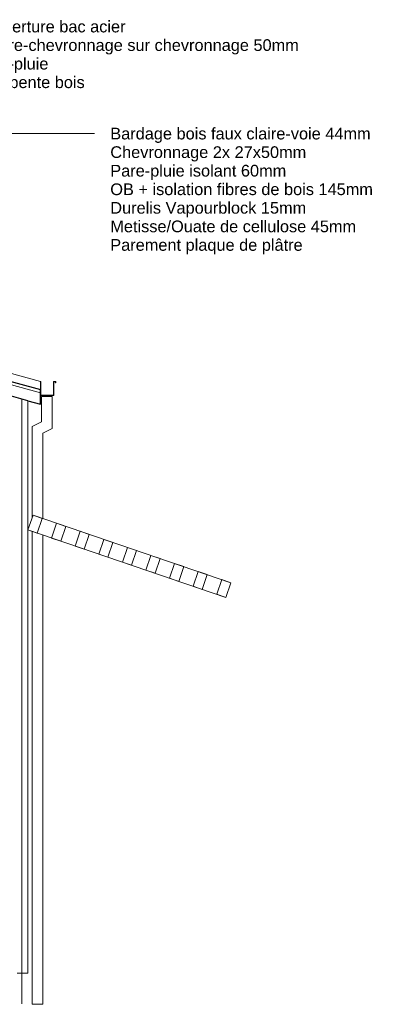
# Model space of a CAD drawing. Header units: millimetres. Extents: x -21851 to 219842, y -3161 to 6433.
# Tile 81 of 81: x 217358 to 219634, y 0 to 6317. Entities that reach past the tile are written whole.
import ezdxf

# ---------------------------------------------------------------- set-up
doc = ezdxf.new("R2010")
doc.units = ezdxf.units.MM
for name, color, linetype, lineweight in [('A-GENM', 13, 'Continuous', 13), ('A-ROOF', 132, 'Continuous', 13), ('A-ROOF-FNSH', 132, 'Continuous', 13), ('A-ROOF-MCUT', 132, 'Continuous', 13), ('A-WALL', 113, 'Continuous', 13), ('A-WALL-FNSH', 113, 'Continuous', 13), ('G-ANNO-TEXT', 231, 'Continuous', 9)]:
    doc.layers.add(name, color=color, linetype=linetype, lineweight=lineweight)
doc.styles.add('Arial', font='arial.ttf', dxfattribs={"height": 75})

# ---------------------------------------------------------------- blocks, each defined once
blk = doc.blocks.new('Family - Object-249874-COUPE LL_50')
at = {"layer": 'A-GENM', "lineweight": 18}
for p, q in [((33189.6, 3043.1), (33221.9, 3137.8)), ((33189.6, 3043.1), (33221.9, 3137.8)), ((33221.9, 3137.8), (33189.6, 3043.1)), ((33221.9, 3137.8), (33189.6, 3043.1)), ((33221.9, 3137.8), (34492, 2705)), ((33221.9, 3137.8), (33280.4, 3117.8)), ((33280.4, 3117.8), (33221.9, 3137.8)), ((33280.4, 3117.8), (33221.9, 3137.8)), ((33280.4, 3117.8), (33248.1, 3023.2)), ((33248.1, 3023.2), (33280.4, 3117.8)), ((33248.1, 3023.2), (33280.4, 3117.8)), ((34459.7, 2610.3), (33189.6, 3043.1)), ((33248.1, 3023.2), (33189.6, 3043.1)), ((33189.6, 3043.1), (33248.1, 3023.2)), ((33189.6, 3043.1), (33248.1, 3023.2)), ((33373.3, 3086.2), (33341.1, 2991.5)), ((33373.3, 3086.2), (33341.1, 2991.5)), ((33341.1, 2991.5), (33373.3, 3086.2)), ((33431.8, 3066.2), (33373.3, 3086.2)), ((33431.8, 3066.2), (33373.3, 3086.2)), ((33373.3, 3086.2), (33431.8, 3066.2)), ((33399.6, 2971.6), (33431.8, 3066.2)), ((33399.6, 2971.6), (33431.8, 3066.2)), ((33431.8, 3066.2), (33399.6, 2971.6)), ((33492.5, 2939.9), (33524.8, 3034.6)), ((33524.8, 3034.6), (33492.5, 2939.9)), ((33524.8, 3034.6), (33492.5, 2939.9)), ((33583.3, 3014.6), (33524.8, 3034.6)), ((33583.3, 3014.6), (33524.8, 3034.6)), ((33524.8, 3034.6), (33583.3, 3014.6)), ((33341.1, 2991.5), (33399.6, 2971.6)), ((33341.1, 2991.5), (33399.6, 2971.6)), ((33399.6, 2971.6), (33341.1, 2991.5)), ((33551, 2920), (33583.3, 3014.6)), ((33551, 2920), (33583.3, 3014.6)), ((33583.3, 3014.6), (33551, 2920)), ((33676.2, 2982.9), (33644, 2888.3)), ((33676.2, 2982.9), (33644, 2888.3)), ((33644, 2888.3), (33676.2, 2982.9)), ((33676.2, 2982.9), (33734.7, 2963)), ((33734.7, 2963), (33676.2, 2982.9)), ((33734.7, 2963), (33676.2, 2982.9)), ((33551, 2920), (33492.5, 2939.9)), ((33492.5, 2939.9), (33551, 2920)), ((33492.5, 2939.9), (33551, 2920)), ((33734.7, 2963), (33702.5, 2868.4)), ((33702.5, 2868.4), (33734.7, 2963)), ((33702.5, 2868.4), (33734.7, 2963)), ((33795.4, 2836.7), (33827.7, 2931.3)), ((33827.7, 2931.3), (33795.4, 2836.7)), ((33827.7, 2931.3), (33795.4, 2836.7)), ((33827.7, 2931.3), (33886.2, 2911.4)), ((33886.2, 2911.4), (33827.7, 2931.3)), ((33886.2, 2911.4), (33827.7, 2931.3)), ((33886.2, 2911.4), (33853.9, 2816.8)), ((33853.9, 2816.8), (33886.2, 2911.4)), ((33853.9, 2816.8), (33886.2, 2911.4)), ((33644, 2888.3), (33702.5, 2868.4)), ((33644, 2888.3), (33702.5, 2868.4)), ((33702.5, 2868.4), (33644, 2888.3)), ((33979.1, 2879.7), (33946.9, 2785.1)), ((33979.1, 2879.7), (33946.9, 2785.1)), ((33946.9, 2785.1), (33979.1, 2879.7)), ((34037.6, 2859.8), (33979.1, 2879.7)), ((34037.6, 2859.8), (33979.1, 2879.7)), ((33979.1, 2879.7), (34037.6, 2859.8)), ((34005.4, 2765.1), (34037.6, 2859.8)), ((34005.4, 2765.1), (34037.6, 2859.8)), ((34037.6, 2859.8), (34005.4, 2765.1)), ((33853.9, 2816.8), (33795.4, 2836.7)), ((33795.4, 2836.7), (33853.9, 2816.8)), ((33795.4, 2836.7), (33853.9, 2816.8)), ((33946.9, 2785.1), (34005.4, 2765.1)), ((33946.9, 2785.1), (34005.4, 2765.1)), ((34005.4, 2765.1), (33946.9, 2785.1)), ((34130.6, 2828.1), (34098.3, 2733.5)), ((34130.6, 2828.1), (34098.3, 2733.5)), ((34098.3, 2733.5), (34130.6, 2828.1)), ((34189.1, 2808.2), (34130.6, 2828.1)), ((34189.1, 2808.2), (34130.6, 2828.1)), ((34130.6, 2828.1), (34189.1, 2808.2)), ((34156.8, 2713.5), (34189.1, 2808.2)), ((34156.8, 2713.5), (34189.1, 2808.2)), ((34189.1, 2808.2), (34156.8, 2713.5)), ((34098.3, 2733.5), (34156.8, 2713.5)), ((34098.3, 2733.5), (34156.8, 2713.5)), ((34156.8, 2713.5), (34098.3, 2733.5)), ((34282, 2776.5), (34249.8, 2681.9)), ((34282, 2776.5), (34249.8, 2681.9)), ((34249.8, 2681.9), (34282, 2776.5)), ((34340.5, 2756.6), (34282, 2776.5)), ((34340.5, 2756.6), (34282, 2776.5)), ((34282, 2776.5), (34340.5, 2756.6)), ((34308.3, 2661.9), (34340.5, 2756.6)), ((34308.3, 2661.9), (34340.5, 2756.6)), ((34340.5, 2756.6), (34308.3, 2661.9)), ((34433.5, 2724.9), (34401.2, 2630.3)), ((34433.5, 2724.9), (34401.2, 2630.3)), ((34401.2, 2630.3), (34433.5, 2724.9)), ((34492, 2705), (34433.5, 2724.9)), ((34492, 2705), (34433.5, 2724.9)), ((34433.5, 2724.9), (34492, 2705)), ((34249.8, 2681.9), (34308.3, 2661.9)), ((34249.8, 2681.9), (34308.3, 2661.9)), ((34308.3, 2661.9), (34249.8, 2681.9)), ((34492, 2705), (34459.7, 2610.3)), ((34459.7, 2610.3), (34492, 2705)), ((34459.7, 2610.3), (34492, 2705)), ((34492, 2705), (34459.7, 2610.3)), ((34401.2, 2630.3), (34459.7, 2610.3)), ((34401.2, 2630.3), (34459.7, 2610.3)), ((34459.7, 2610.3), (34401.2, 2630.3))]:
    blk.add_line(p, q, dxfattribs=at)
blk = doc.blocks.new('PU24-01_SAINTJULIEN_ReconstructionGroupeScolaire_APD_BriseSoleil_ifc-4-COUPE LL_50')
at = {"layer": 'A-GENM', "color": 10, "lineweight": 18}
blk.add_blockref('Family - Object-249874-COUPE LL_50', (0, 0), dxfattribs=at)
blk = doc.blocks.new('Descente EP avec décalage haut _hôte mur_ - Descente Rectangle 70x110mm-8024776-COUPE LL_50')
at = {"layer": 'A-GENM', "color": 30}
for p, q in [((33275.6, 3900), (33345.6, 3900)), ((33275.6, 3736.7), (33275.6, 3900)), ((33345.6, 3900), (33345.6, 3693.8)), ((33275.6, 3736.7), (33215.6, 3706.2)), ((33215.6, 3119.4), (33215.6, 3706.2)), ((33285.6, 3663.3), (33345.6, 3693.8)), ((33285.6, 3663.3), (33285.6, 3116)), ((33215.6, 0), (33215.6, 3034.2)), ((33285.6, 3010.4), (33285.6, 0)), ((33285.6, 0), (33215.6, 0))]:
    blk.add_line(p, q, dxfattribs=at)

msp = doc.modelspace()

# ---------------------------------------------------------------- linework, layer by layer
at = {"layer": 'A-ROOF', "color": 20, "lineweight": 25}
for p, q in [((213081.1, 5166.5), (217491.6, 3943.4)), ((217491.6, 3850), (217491.6, 3943.4)), ((217411.6, 3872.2), (217491.6, 3850))]:
    msp.add_line(p, q, dxfattribs=at)
at = {"layer": 'A-ROOF', "color": 30}
msp.add_line((213081.1, 5145.8), (217491.6, 3922.6), dxfattribs=at)
at = {"layer": 'A-ROOF-FNSH', "color": 30}
for p, q in [((217491.6, 3995.3), (213081.1, 5218.4)), ((217491.6, 3943.4), (217491.6, 3995.3))]:
    msp.add_line(p, q, dxfattribs=at)
at = {"layer": 'A-ROOF-MCUT', "color": 30}
for p, q in [((217493.6, 3995.3), (217491.6, 3995.3)), ((217493.6, 3907.3), (217493.6, 3995.3)), ((217590.1, 3995.3), (217574.6, 3995.3)), ((217574.6, 3995.3), (217574.6, 3907.3)), ((217576.6, 3905.3), (217576.6, 3993.3)), ((217576.6, 3993.3), (217588.1, 3993.3)), ((217588.1, 3993.3), (217588.1, 3988.1)), ((217588.1, 3988.1), (217590.1, 3988.1)), ((217590.1, 3988.1), (217590.1, 3995.3)), ((217491.6, 3905.3), (217576.6, 3905.3)), ((217574.6, 3907.3), (217493.6, 3907.3))]:
    msp.add_line(p, q, dxfattribs=at)
at = {"layer": 'A-WALL', "color": 20, "lineweight": 25}
msp.add_line((217411.6, 3872.2), (217030.6, 3977.8), dxfattribs=at)
at = {"layer": 'A-WALL', "color": 30}
for q in [(217371.6, 3883.3), (217371.6, 2.5)]:
    msp.add_line((217371.6, 200), q, dxfattribs=at)
at = {"layer": 'A-WALL-FNSH', "color": 30}
for p, q in [((217411.6, 200), (217411.6, 3872.2)), ((217342.6, 200), (217411.6, 200))]:
    msp.add_line(p, q, dxfattribs=at)
at = {"layer": 'G-ANNO-TEXT', "color": 50}
msp.add_line((217218, 5586.2), (217838.2, 5586.2), dxfattribs=at)

# ---------------------------------------------------------------- block references
at = {"color": 50, "lineweight": 5}
msp.add_blockref('PU24-01_SAINTJULIEN_ReconstructionGroupeScolaire_APD_BriseSoleil_ifc-4-COUPE LL_50', (184221.9, 0), dxfattribs=at)
at = {"layer": 'A-GENM', "color": 30}
msp.add_blockref('Descente EP avec décalage haut _hôte mur_ - Descente Rectangle 70x110mm-8024776-COUPE LL_50', (184221.9, 0), dxfattribs=at)

# ---------------------------------------------------------------- texts
at = {"layer": 'G-ANNO-TEXT', "color": 7, "char_height": 75, "attachment_point": 1, "style": 'Arial'}
for s, insert, width in [('Couverture bac acier', (217065.1, 6310.4), 1170.464), ('Contre-chevronnage sur chevronnage 50mm', (217065.1, 6191.4), 2525.316), ('Pare-pluie', (217065.1, 6072.3), 573.207), ('Charpente bois', (217065.1, 5953.2), 853.797), ('Bardage bois faux claire-voie 44mm', (217939.8, 5623.7), 2008.227), ('Chevronnage 2x 27x50mm', (217939.8, 5504.7), 1515.189), ('Pare-pluie isolant 60mm', (217939.8, 5385.6), 1370.886), ('OB + isolation fibres de bois 145mm', (217939.8, 5266.5), 2048.312), ('Durelis Vapourblock 15mm', (217939.8, 5147.5), 1527.215), ('Metisse/Ouate de cellulose 45mm', (217939.8, 5028.4), 1912.025), ('Parement plaque de plâtre', (217939.8, 4909.3), 1479.113)]:
    msp.add_mtext(s, dxfattribs=dict(at, insert=insert, width=width))

doc.saveas('drawing.dxf')
